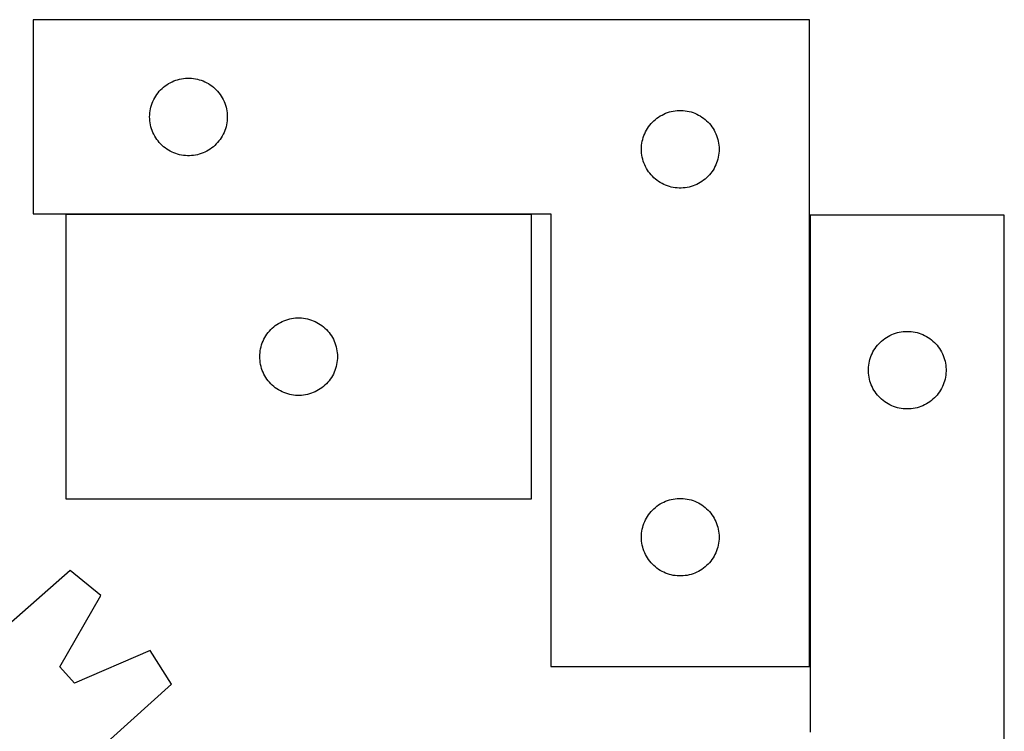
# Model space of a CAD drawing. Header units: millimetres. Extents: x 7 to 1493, y 10 to 2993.
# Tile 10 of 11: x 1113 to 1493, y 2334 to 2609. Entities that reach past the tile are written whole.
import ezdxf

# ---------------------------------------------------------------- set-up
doc = ezdxf.new("R2010")
doc.units = ezdxf.units.MM
doc.layers.add('COMMON', color=5, linetype='CONTINUOUS', true_color=0x0000ff)
doc.layers.add('CUT', color=7, linetype='CONTINUOUS', true_color=0x000000)

msp = doc.modelspace()

# ---------------------------------------------------------------- linework, layer by layer
at = {"layer": 'COMMON'}
for p, q in [((1413.251189, 2609.207491), (1118.198953, 2609.207491)), ((1310.756984, 2534.00749), (1130.756984, 2534.00749)), ((1418.298954, 2359.10749), (1418.298954, 2533.680239))]:
    msp.add_line(p, q, dxfattribs=at)
at = {"layer": 'CUT'}
for p, q in [((1418.198953, 2609.10749), (1118.198953, 2609.10749)), ((1118.198953, 2609.10749), (1118.198953, 2534.10749)), ((1418.198953, 2359.10749), (1418.198953, 2609.10749)), ((1168.009853, 2582.61577), (1168.590056, 2583.125696)), ((1168.590056, 2583.125696), (1169.195739, 2583.605078)), ((1169.195739, 2583.605078), (1169.825298, 2584.052645)), ((1169.825298, 2584.052645), (1170.477061, 2584.467209)), ((1170.477061, 2584.467209), (1171.149302, 2584.847672)), ((1171.149302, 2584.847672), (1171.840237, 2585.193023)), ((1171.840237, 2585.193023), (1172.548035, 2585.502349)), ((1172.548035, 2585.502349), (1173.270818, 2585.774828)), ((1173.270818, 2585.774828), (1174.006669, 2586.009738)), ((1174.006669, 2586.009738), (1174.753637, 2586.206455)), ((1174.753637, 2586.206455), (1175.509742, 2586.364459)), ((1175.509742, 2586.364459), (1176.272978, 2586.48333)), ((1176.272978, 2586.48333), (1177.041321, 2586.562752)), ((1177.041321, 2586.562752), (1177.812735, 2586.602517)), ((1177.812735, 2586.602517), (1178.585172, 2586.602517)), ((1178.585172, 2586.602517), (1179.356585, 2586.562752)), ((1179.356585, 2586.562752), (1180.124929, 2586.48333)), ((1180.124929, 2586.48333), (1180.888165, 2586.364459)), ((1180.888165, 2586.364459), (1181.644269, 2586.206455)), ((1181.644269, 2586.206455), (1182.391238, 2586.009738)), ((1182.391238, 2586.009738), (1183.127089, 2585.774828)), ((1183.127089, 2585.774828), (1183.849872, 2585.502349)), ((1183.849872, 2585.502349), (1184.557669, 2585.193023)), ((1184.557669, 2585.193023), (1185.248604, 2584.847672)), ((1185.248604, 2584.847672), (1185.920845, 2584.467209)), ((1185.920845, 2584.467209), (1186.572609, 2584.052645)), ((1186.572609, 2584.052645), (1187.202168, 2583.605078)), ((1187.202168, 2583.605078), (1187.807851, 2583.125696)), ((1187.807851, 2583.125696), (1188.388053, 2582.61577)), ((1165.144675, 2578.995711), (1165.54232, 2579.657932)), ((1165.54232, 2579.657932), (1165.973528, 2580.298806)), ((1165.973528, 2580.298806), (1166.437156, 2580.916632)), ((1166.437156, 2580.916632), (1166.931974, 2581.509771)), ((1166.931974, 2581.509771), (1167.456671, 2582.076652)), ((1167.456671, 2582.076652), (1168.009853, 2582.61577)), ((1188.388053, 2582.61577), (1188.941236, 2582.076652)), ((1188.941236, 2582.076652), (1189.465932, 2581.509771)), ((1189.465932, 2581.509771), (1189.96075, 2580.916632)), ((1189.96075, 2580.916632), (1190.424378, 2580.298806)), ((1190.424378, 2580.298806), (1190.855587, 2579.657932)), ((1190.855587, 2579.657932), (1191.253232, 2578.995711)), ((1163.516118, 2574.675771), (1163.693537, 2575.427556)), ((1163.693537, 2575.427556), (1163.909423, 2576.169212)), ((1163.909423, 2576.169212), (1164.163201, 2576.898771)), ((1164.163201, 2576.898771), (1164.4542, 2577.614298)), ((1164.4542, 2577.614298), (1164.781647, 2578.313896)), ((1164.781647, 2578.313896), (1165.144675, 2578.995711)), ((1191.253232, 2578.995711), (1191.61626, 2578.313896)), ((1191.61626, 2578.313896), (1191.943707, 2577.614298)), ((1191.943707, 2577.614298), (1192.234706, 2576.898771)), ((1192.234706, 2576.898771), (1192.488484, 2576.169212)), ((1192.488484, 2576.169212), (1192.704369, 2575.427556)), ((1192.704369, 2575.427556), (1192.881789, 2574.675771)), ((1163.198953, 2571.60749), (1163.218842, 2572.379671)), ((1163.218842, 2570.835308), (1163.198953, 2571.60749)), ((1163.218842, 2572.379671), (1163.278455, 2573.149804)), ((1163.278455, 2573.149804), (1163.377635, 2573.915848)), ((1163.377635, 2573.915848), (1163.516118, 2574.675771)), ((1192.881789, 2574.675771), (1193.020272, 2573.915848)), ((1193.020272, 2573.915848), (1193.119451, 2573.149804)), ((1193.119451, 2573.149804), (1193.179065, 2572.379671)), ((1193.179065, 2572.379671), (1193.198953, 2571.60749)), ((1193.198953, 2571.60749), (1193.179065, 2570.835308)), ((1359.825298, 2571.552645), (1360.477061, 2571.967209)), ((1360.477061, 2571.967209), (1361.149302, 2572.347672)), ((1361.149302, 2572.347672), (1361.840237, 2572.693023)), ((1361.840237, 2572.693023), (1362.548035, 2573.002349)), ((1362.548035, 2573.002349), (1363.270818, 2573.274828)), ((1363.270818, 2573.274828), (1364.006669, 2573.509738)), ((1364.006669, 2573.509738), (1364.753637, 2573.706455)), ((1364.753637, 2573.706455), (1365.509742, 2573.864459)), ((1365.509742, 2573.864459), (1366.272978, 2573.98333)), ((1366.272978, 2573.98333), (1367.041321, 2574.062752)), ((1367.041321, 2574.062752), (1367.812735, 2574.102517)), ((1367.812735, 2574.102517), (1368.585172, 2574.102517)), ((1368.585172, 2574.102517), (1369.356585, 2574.062752)), ((1369.356585, 2574.062752), (1370.124929, 2573.98333)), ((1370.124929, 2573.98333), (1370.888165, 2573.864459)), ((1370.888165, 2573.864459), (1371.644269, 2573.706455)), ((1371.644269, 2573.706455), (1372.391238, 2573.509738)), ((1372.391238, 2573.509738), (1373.127089, 2573.274828)), ((1373.127089, 2573.274828), (1373.849872, 2573.002349)), ((1373.849872, 2573.002349), (1374.557669, 2572.693023)), ((1374.557669, 2572.693023), (1375.248604, 2572.347672)), ((1375.248604, 2572.347672), (1375.920845, 2571.967209)), ((1375.920845, 2571.967209), (1376.572609, 2571.552645)), ((1163.278455, 2570.065175), (1163.218842, 2570.835308)), ((1163.377635, 2569.299131), (1163.278455, 2570.065175)), ((1163.516118, 2568.539209), (1163.377635, 2569.299131)), ((1163.693537, 2567.787423), (1163.516118, 2568.539209)), ((1163.909423, 2567.045767), (1163.693537, 2567.787423)), ((1192.704369, 2567.787423), (1192.488484, 2567.045767)), ((1192.881789, 2568.539209), (1192.704369, 2567.787423)), ((1193.020272, 2569.299131), (1192.881789, 2568.539209)), ((1193.119451, 2570.065175), (1193.020272, 2569.299131)), ((1193.179065, 2570.835308), (1193.119451, 2570.065175)), ((1355.54232, 2567.157932), (1355.973528, 2567.798806)), ((1355.973528, 2567.798806), (1356.437156, 2568.416632)), ((1356.437156, 2568.416632), (1356.931974, 2569.009771)), ((1356.931974, 2569.009771), (1357.456671, 2569.576652)), ((1357.456671, 2569.576652), (1358.009853, 2570.11577)), ((1358.009853, 2570.11577), (1358.590056, 2570.625696)), ((1358.590056, 2570.625696), (1359.195739, 2571.105078)), ((1359.195739, 2571.105078), (1359.825298, 2571.552645)), ((1376.572609, 2571.552645), (1377.202168, 2571.105078)), ((1377.202168, 2571.105078), (1377.807851, 2570.625696)), ((1377.807851, 2570.625696), (1378.388053, 2570.11577)), ((1378.388053, 2570.11577), (1378.941236, 2569.576652)), ((1378.941236, 2569.576652), (1379.465932, 2569.009771)), ((1379.465932, 2569.009771), (1379.96075, 2568.416632)), ((1379.96075, 2568.416632), (1380.424378, 2567.798806)), ((1380.424378, 2567.798806), (1380.855587, 2567.157932)), ((1164.163201, 2566.316208), (1163.909423, 2567.045767)), ((1164.4542, 2565.600681), (1164.163201, 2566.316208)), ((1164.781647, 2564.901083), (1164.4542, 2565.600681)), ((1165.144675, 2564.219269), (1164.781647, 2564.901083)), ((1165.54232, 2563.557047), (1165.144675, 2564.219269)), ((1191.253232, 2564.219269), (1190.855587, 2563.557047)), ((1191.61626, 2564.901083), (1191.253232, 2564.219269)), ((1191.943707, 2565.600681), (1191.61626, 2564.901083)), ((1192.234706, 2566.316208), (1191.943707, 2565.600681)), ((1192.488484, 2567.045767), (1192.234706, 2566.316208)), ((1353.909423, 2563.669212), (1354.163201, 2564.398771)), ((1354.163201, 2564.398771), (1354.4542, 2565.114298)), ((1354.4542, 2565.114298), (1354.781647, 2565.813896)), ((1354.781647, 2565.813896), (1355.144675, 2566.495711)), ((1355.144675, 2566.495711), (1355.54232, 2567.157932)), ((1380.855587, 2567.157932), (1381.253232, 2566.495711)), ((1381.253232, 2566.495711), (1381.61626, 2565.813896)), ((1381.61626, 2565.813896), (1381.943707, 2565.114298)), ((1381.943707, 2565.114298), (1382.234706, 2564.398771)), ((1382.234706, 2564.398771), (1382.488484, 2563.669212)), ((1165.973528, 2562.916173), (1165.54232, 2563.557047)), ((1166.437156, 2562.298347), (1165.973528, 2562.916173)), ((1166.931974, 2561.705208), (1166.437156, 2562.298347)), ((1167.456671, 2561.138327), (1166.931974, 2561.705208)), ((1168.009853, 2560.599209), (1167.456671, 2561.138327)), ((1168.590056, 2560.089283), (1168.009853, 2560.599209)), ((1188.388053, 2560.599209), (1187.807851, 2560.089283)), ((1188.941236, 2561.138327), (1188.388053, 2560.599209)), ((1189.465932, 2561.705208), (1188.941236, 2561.138327)), ((1189.96075, 2562.298347), (1189.465932, 2561.705208)), ((1190.424378, 2562.916173), (1189.96075, 2562.298347)), ((1190.855587, 2563.557047), (1190.424378, 2562.916173)), ((1353.218842, 2559.879671), (1353.278455, 2560.649804)), ((1353.278455, 2560.649804), (1353.377635, 2561.415848)), ((1353.377635, 2561.415848), (1353.516118, 2562.175771)), ((1353.516118, 2562.175771), (1353.693537, 2562.927556)), ((1353.693537, 2562.927556), (1353.909423, 2563.669212)), ((1382.488484, 2563.669212), (1382.704369, 2562.927556)), ((1382.704369, 2562.927556), (1382.881789, 2562.175771)), ((1382.881789, 2562.175771), (1383.020272, 2561.415848)), ((1383.020272, 2561.415848), (1383.119451, 2560.649804)), ((1383.119451, 2560.649804), (1383.179065, 2559.879671)), ((1169.195739, 2559.609901), (1168.590056, 2560.089283)), ((1169.825298, 2559.162334), (1169.195739, 2559.609901)), ((1170.477061, 2558.74777), (1169.825298, 2559.162334)), ((1171.149302, 2558.367308), (1170.477061, 2558.74777)), ((1171.840237, 2558.021956), (1171.149302, 2558.367308)), ((1172.548035, 2557.71263), (1171.840237, 2558.021956)), ((1173.270818, 2557.440151), (1172.548035, 2557.71263)), ((1174.006669, 2557.205241), (1173.270818, 2557.440151)), ((1174.753637, 2557.008524), (1174.006669, 2557.205241)), ((1175.509742, 2556.85052), (1174.753637, 2557.008524)), ((1176.272978, 2556.731649), (1175.509742, 2556.85052)), ((1177.041321, 2556.652227), (1176.272978, 2556.731649)), ((1177.812735, 2556.612463), (1177.041321, 2556.652227)), ((1178.585172, 2556.612463), (1177.812735, 2556.612463)), ((1179.356585, 2556.652227), (1178.585172, 2556.612463)), ((1180.124929, 2556.731649), (1179.356585, 2556.652227)), ((1180.888165, 2556.85052), (1180.124929, 2556.731649)), ((1181.644269, 2557.008524), (1180.888165, 2556.85052)), ((1182.391238, 2557.205241), (1181.644269, 2557.008524)), ((1183.127089, 2557.440151), (1182.391238, 2557.205241)), ((1183.849872, 2557.71263), (1183.127089, 2557.440151)), ((1184.557669, 2558.021956), (1183.849872, 2557.71263)), ((1185.248604, 2558.367308), (1184.557669, 2558.021956)), ((1185.920845, 2558.74777), (1185.248604, 2558.367308)), ((1186.572609, 2559.162334), (1185.920845, 2558.74777)), ((1187.202168, 2559.609901), (1186.572609, 2559.162334)), ((1187.807851, 2560.089283), (1187.202168, 2559.609901)), ((1353.198953, 2559.10749), (1353.218842, 2559.879671)), ((1353.218842, 2558.335308), (1353.198953, 2559.10749)), ((1353.278455, 2557.565175), (1353.218842, 2558.335308)), ((1353.377635, 2556.799131), (1353.278455, 2557.565175)), ((1353.516118, 2556.039209), (1353.377635, 2556.799131)), ((1383.020272, 2556.799131), (1382.881789, 2556.039209)), ((1383.119451, 2557.565175), (1383.020272, 2556.799131)), ((1383.179065, 2558.335308), (1383.119451, 2557.565175)), ((1383.179065, 2559.879671), (1383.198953, 2559.10749)), ((1383.198953, 2559.10749), (1383.179065, 2558.335308)), ((1353.693537, 2555.287423), (1353.516118, 2556.039209)), ((1353.909423, 2554.545767), (1353.693537, 2555.287423)), ((1354.163201, 2553.816208), (1353.909423, 2554.545767)), ((1354.4542, 2553.100681), (1354.163201, 2553.816208)), ((1354.781647, 2552.401083), (1354.4542, 2553.100681)), ((1381.943707, 2553.100681), (1381.61626, 2552.401083)), ((1382.234706, 2553.816208), (1381.943707, 2553.100681)), ((1382.488484, 2554.545767), (1382.234706, 2553.816208)), ((1382.704369, 2555.287423), (1382.488484, 2554.545767)), ((1382.881789, 2556.039209), (1382.704369, 2555.287423)), ((1355.144675, 2551.719269), (1354.781647, 2552.401083)), ((1355.54232, 2551.057047), (1355.144675, 2551.719269)), ((1355.973528, 2550.416173), (1355.54232, 2551.057047)), ((1356.437156, 2549.798347), (1355.973528, 2550.416173)), ((1356.931974, 2549.205208), (1356.437156, 2549.798347)), ((1357.456671, 2548.638327), (1356.931974, 2549.205208)), ((1379.465932, 2549.205208), (1378.941236, 2548.638327)), ((1379.96075, 2549.798347), (1379.465932, 2549.205208)), ((1380.424378, 2550.416173), (1379.96075, 2549.798347)), ((1380.855587, 2551.057047), (1380.424378, 2550.416173)), ((1381.253232, 2551.719269), (1380.855587, 2551.057047)), ((1381.61626, 2552.401083), (1381.253232, 2551.719269)), ((1358.009853, 2548.099209), (1357.456671, 2548.638327)), ((1358.590056, 2547.589283), (1358.009853, 2548.099209)), ((1359.195739, 2547.109901), (1358.590056, 2547.589283)), ((1359.825298, 2546.662334), (1359.195739, 2547.109901)), ((1360.477061, 2546.24777), (1359.825298, 2546.662334)), ((1361.149302, 2545.867308), (1360.477061, 2546.24777)), ((1361.840237, 2545.521956), (1361.149302, 2545.867308)), ((1362.548035, 2545.21263), (1361.840237, 2545.521956)), ((1363.270818, 2544.940151), (1362.548035, 2545.21263)), ((1364.006669, 2544.705241), (1363.270818, 2544.940151)), ((1373.127089, 2544.940151), (1372.391238, 2544.705241)), ((1373.849872, 2545.21263), (1373.127089, 2544.940151)), ((1374.557669, 2545.521956), (1373.849872, 2545.21263)), ((1375.248604, 2545.867308), (1374.557669, 2545.521956)), ((1375.920845, 2546.24777), (1375.248604, 2545.867308)), ((1376.572609, 2546.662334), (1375.920845, 2546.24777)), ((1377.202168, 2547.109901), (1376.572609, 2546.662334)), ((1377.807851, 2547.589283), (1377.202168, 2547.109901)), ((1378.388053, 2548.099209), (1377.807851, 2547.589283)), ((1378.941236, 2548.638327), (1378.388053, 2548.099209)), ((1364.753637, 2544.508524), (1364.006669, 2544.705241)), ((1365.509742, 2544.35052), (1364.753637, 2544.508524)), ((1366.272978, 2544.231649), (1365.509742, 2544.35052)), ((1367.041321, 2544.152227), (1366.272978, 2544.231649)), ((1367.812735, 2544.112463), (1367.041321, 2544.152227)), ((1368.585172, 2544.112463), (1367.812735, 2544.112463)), ((1369.356585, 2544.152227), (1368.585172, 2544.112463)), ((1370.124929, 2544.231649), (1369.356585, 2544.152227)), ((1370.888165, 2544.35052), (1370.124929, 2544.231649)), ((1371.644269, 2544.508524), (1370.888165, 2544.35052)), ((1372.391238, 2544.705241), (1371.644269, 2544.508524)), ((1118.198953, 2534.10749), (1318.198953, 2534.10749)), ((1310.756984, 2533.907489), (1130.756984, 2533.907489)), ((1130.756984, 2533.907489), (1130.756984, 2423.907489)), ((1310.756984, 2423.907489), (1310.756984, 2533.907489)), ((1318.198953, 2534.10749), (1318.198953, 2359.10749)), ((1493.398954, 2533.680239), (1418.398954, 2533.680239)), ((1418.398954, 2533.680239), (1418.398954, 2333.680239)), ((1493.398954, 2233.680239), (1493.398954, 2533.680239)), ((1212.383328, 2491.352644), (1213.035092, 2491.767208)), ((1213.035092, 2491.767208), (1213.707333, 2492.147671)), ((1213.707333, 2492.147671), (1214.398268, 2492.493022)), ((1214.398268, 2492.493022), (1215.106066, 2492.802348)), ((1215.106066, 2492.802348), (1215.828848, 2493.074827)), ((1215.828848, 2493.074827), (1216.5647, 2493.309737)), ((1216.5647, 2493.309737), (1217.311668, 2493.506454)), ((1217.311668, 2493.506454), (1218.067773, 2493.664458)), ((1218.067773, 2493.664458), (1218.831009, 2493.783329)), ((1218.831009, 2493.783329), (1219.599352, 2493.862751)), ((1219.599352, 2493.862751), (1220.370765, 2493.902516)), ((1220.370765, 2493.902516), (1221.143203, 2493.902516)), ((1221.143203, 2493.902516), (1221.914616, 2493.862751)), ((1221.914616, 2493.862751), (1222.682959, 2493.783329)), ((1222.682959, 2493.783329), (1223.446196, 2493.664458)), ((1223.446196, 2493.664458), (1224.2023, 2493.506454)), ((1224.2023, 2493.506454), (1224.949269, 2493.309737)), ((1224.949269, 2493.309737), (1225.68512, 2493.074827)), ((1225.68512, 2493.074827), (1226.407903, 2492.802348)), ((1226.407903, 2492.802348), (1227.1157, 2492.493022)), ((1227.1157, 2492.493022), (1227.806635, 2492.147671)), ((1227.806635, 2492.147671), (1228.478876, 2491.767208)), ((1228.478876, 2491.767208), (1229.13064, 2491.352644)), ((1208.531559, 2487.598805), (1208.995187, 2488.216631)), ((1208.995187, 2488.216631), (1209.490005, 2488.80977)), ((1209.490005, 2488.80977), (1210.014701, 2489.376651)), ((1210.014701, 2489.376651), (1210.567884, 2489.915769)), ((1210.567884, 2489.915769), (1211.148086, 2490.425695)), ((1211.148086, 2490.425695), (1211.75377, 2490.905077)), ((1211.75377, 2490.905077), (1212.383328, 2491.352644)), ((1229.13064, 2491.352644), (1229.760198, 2490.905077)), ((1229.760198, 2490.905077), (1230.365882, 2490.425695)), ((1230.365882, 2490.425695), (1230.946084, 2489.915769)), ((1230.946084, 2489.915769), (1231.499267, 2489.376651)), ((1231.499267, 2489.376651), (1232.023963, 2488.80977)), ((1232.023963, 2488.80977), (1232.518781, 2488.216631)), ((1232.518781, 2488.216631), (1232.982409, 2487.598805)), ((1450.607673, 2487.715991), (1451.337232, 2487.96977)), ((1451.337232, 2487.96977), (1452.078888, 2488.185655)), ((1452.078888, 2488.185655), (1452.830673, 2488.363074)), ((1452.830673, 2488.363074), (1453.590596, 2488.501557)), ((1453.590596, 2488.501557), (1454.356639, 2488.600737)), ((1454.356639, 2488.600737), (1455.126773, 2488.66035)), ((1455.126773, 2488.66035), (1455.898954, 2488.680239)), ((1455.898954, 2488.680239), (1456.671136, 2488.66035)), ((1456.671136, 2488.66035), (1457.441269, 2488.600737)), ((1457.441269, 2488.600737), (1458.207313, 2488.501557)), ((1458.207313, 2488.501557), (1458.967235, 2488.363074)), ((1458.967235, 2488.363074), (1459.719021, 2488.185655)), ((1459.719021, 2488.185655), (1460.460677, 2487.96977)), ((1460.460677, 2487.96977), (1461.190236, 2487.715991)), ((1206.467453, 2483.469211), (1206.721232, 2484.19877)), ((1206.721232, 2484.19877), (1207.012231, 2484.914297)), ((1207.012231, 2484.914297), (1207.339678, 2485.613895)), ((1207.339678, 2485.613895), (1207.702706, 2486.29571)), ((1207.702706, 2486.29571), (1208.100351, 2486.957931)), ((1208.100351, 2486.957931), (1208.531559, 2487.598805)), ((1232.982409, 2487.598805), (1233.413618, 2486.957931)), ((1233.413618, 2486.957931), (1233.811263, 2486.29571)), ((1233.811263, 2486.29571), (1234.17429, 2485.613895)), ((1234.17429, 2485.613895), (1234.501738, 2484.914297)), ((1234.501738, 2484.914297), (1234.792736, 2484.19877)), ((1234.792736, 2484.19877), (1235.046515, 2483.469211)), ((1444.890674, 2483.869339), (1445.429792, 2484.422522)), ((1445.429792, 2484.422522), (1445.996673, 2484.947218)), ((1445.996673, 2484.947218), (1446.589812, 2485.442036)), ((1446.589812, 2485.442036), (1447.207638, 2485.905664)), ((1447.207638, 2485.905664), (1447.848511, 2486.336872)), ((1447.848511, 2486.336872), (1448.510733, 2486.734517)), ((1448.510733, 2486.734517), (1449.192547, 2487.097545)), ((1449.192547, 2487.097545), (1449.892146, 2487.424992)), ((1449.892146, 2487.424992), (1450.607673, 2487.715991)), ((1461.190236, 2487.715991), (1461.905763, 2487.424992)), ((1461.905763, 2487.424992), (1462.605361, 2487.097545)), ((1462.605361, 2487.097545), (1463.287175, 2486.734517)), ((1463.287175, 2486.734517), (1463.949397, 2486.336872)), ((1463.949397, 2486.336872), (1464.590271, 2485.905664)), ((1464.590271, 2485.905664), (1465.208097, 2485.442036)), ((1465.208097, 2485.442036), (1465.801236, 2484.947218)), ((1465.801236, 2484.947218), (1466.368117, 2484.422522)), ((1466.368117, 2484.422522), (1466.907235, 2483.869339)), ((1205.776873, 2479.67967), (1205.836486, 2480.449803)), ((1205.836486, 2480.449803), (1205.935666, 2481.215847)), ((1205.935666, 2481.215847), (1206.074149, 2481.97577)), ((1206.074149, 2481.97577), (1206.251568, 2482.727555)), ((1206.251568, 2482.727555), (1206.467453, 2483.469211)), ((1235.046515, 2483.469211), (1235.2624, 2482.727555)), ((1235.2624, 2482.727555), (1235.439819, 2481.97577)), ((1235.439819, 2481.97577), (1235.578303, 2481.215847)), ((1235.578303, 2481.215847), (1235.677482, 2480.449803)), ((1235.677482, 2480.449803), (1235.737095, 2479.67967)), ((1442.31342, 2480.038955), (1442.658772, 2480.72989)), ((1442.658772, 2480.72989), (1443.039235, 2481.402131)), ((1443.039235, 2481.402131), (1443.453799, 2482.053895)), ((1443.453799, 2482.053895), (1443.901366, 2482.683453)), ((1443.901366, 2482.683453), (1444.380748, 2483.289136)), ((1444.380748, 2483.289136), (1444.890674, 2483.869339)), ((1466.907235, 2483.869339), (1467.417161, 2483.289136)), ((1467.417161, 2483.289136), (1467.896543, 2482.683453)), ((1467.896543, 2482.683453), (1468.34411, 2482.053895)), ((1468.34411, 2482.053895), (1468.758674, 2481.402131)), ((1468.758674, 2481.402131), (1469.139136, 2480.72989)), ((1469.139136, 2480.72989), (1469.484488, 2480.038955)), ((1205.756984, 2478.907489), (1205.776873, 2479.67967)), ((1205.776873, 2478.135307), (1205.756984, 2478.907489)), ((1205.836486, 2477.365174), (1205.776873, 2478.135307)), ((1205.935666, 2476.59913), (1205.836486, 2477.365174)), ((1206.074149, 2475.839208), (1205.935666, 2476.59913)), ((1235.578303, 2476.59913), (1235.439819, 2475.839208)), ((1235.677482, 2477.365174), (1235.578303, 2476.59913)), ((1235.737095, 2478.135307), (1235.677482, 2477.365174)), ((1235.737095, 2479.67967), (1235.756984, 2478.907489)), ((1235.756984, 2478.907489), (1235.737095, 2478.135307)), ((1441.141985, 2476.36945), (1441.299989, 2477.125555)), ((1441.299989, 2477.125555), (1441.496706, 2477.872523)), ((1441.496706, 2477.872523), (1441.731616, 2478.608375)), ((1441.731616, 2478.608375), (1442.004095, 2479.331157)), ((1442.004095, 2479.331157), (1442.31342, 2480.038955)), ((1469.484488, 2480.038955), (1469.793814, 2479.331157)), ((1469.793814, 2479.331157), (1470.066293, 2478.608375)), ((1470.066293, 2478.608375), (1470.301202, 2477.872523)), ((1470.301202, 2477.872523), (1470.49792, 2477.125555)), ((1470.49792, 2477.125555), (1470.655924, 2476.36945)), ((1206.251568, 2475.087422), (1206.074149, 2475.839208)), ((1206.467453, 2474.345766), (1206.251568, 2475.087422)), ((1206.721232, 2473.616207), (1206.467453, 2474.345766)), ((1207.012231, 2472.90068), (1206.721232, 2473.616207)), ((1207.339678, 2472.201082), (1207.012231, 2472.90068)), ((1234.501738, 2472.90068), (1234.17429, 2472.201082)), ((1234.792736, 2473.616207), (1234.501738, 2472.90068)), ((1235.046515, 2474.345766), (1234.792736, 2473.616207)), ((1235.2624, 2475.087422), (1235.046515, 2474.345766)), ((1235.439819, 2475.839208), (1235.2624, 2475.087422)), ((1440.903927, 2474.066458), (1440.943691, 2474.837871)), ((1440.903927, 2473.29402), (1440.903927, 2474.066458)), ((1440.943691, 2472.522607), (1440.903927, 2473.29402)), ((1440.943691, 2474.837871), (1441.023114, 2475.606214)), ((1441.023114, 2475.606214), (1441.141985, 2476.36945)), ((1470.655924, 2476.36945), (1470.774794, 2475.606214)), ((1470.774794, 2475.606214), (1470.854217, 2474.837871)), ((1470.854217, 2474.837871), (1470.893981, 2474.066458)), ((1470.893981, 2473.29402), (1470.854217, 2472.522607)), ((1470.893981, 2474.066458), (1470.893981, 2473.29402)), ((1207.702706, 2471.519268), (1207.339678, 2472.201082)), ((1208.100351, 2470.857046), (1207.702706, 2471.519268)), ((1208.531559, 2470.216172), (1208.100351, 2470.857046)), ((1208.995187, 2469.598346), (1208.531559, 2470.216172)), ((1209.490005, 2469.005207), (1208.995187, 2469.598346)), ((1210.014701, 2468.438326), (1209.490005, 2469.005207)), ((1232.023963, 2469.005207), (1231.499267, 2468.438326)), ((1232.518781, 2469.598346), (1232.023963, 2469.005207)), ((1232.982409, 2470.216172), (1232.518781, 2469.598346)), ((1233.413618, 2470.857046), (1232.982409, 2470.216172)), ((1233.811263, 2471.519268), (1233.413618, 2470.857046)), ((1234.17429, 2472.201082), (1233.811263, 2471.519268)), ((1441.023114, 2471.754263), (1440.943691, 2472.522607)), ((1441.141985, 2470.991027), (1441.023114, 2471.754263)), ((1441.299989, 2470.234923), (1441.141985, 2470.991027)), ((1441.496706, 2469.487954), (1441.299989, 2470.234923)), ((1441.731616, 2468.752103), (1441.496706, 2469.487954)), ((1470.301202, 2469.487954), (1470.066293, 2468.752103)), ((1470.49792, 2470.234923), (1470.301202, 2469.487954)), ((1470.655924, 2470.991027), (1470.49792, 2470.234923)), ((1470.774794, 2471.754263), (1470.655924, 2470.991027)), ((1470.854217, 2472.522607), (1470.774794, 2471.754263)), ((1210.567884, 2467.899208), (1210.014701, 2468.438326)), ((1211.148086, 2467.389282), (1210.567884, 2467.899208)), ((1211.75377, 2466.9099), (1211.148086, 2467.389282)), ((1212.383328, 2466.462333), (1211.75377, 2466.9099)), ((1213.035092, 2466.047769), (1212.383328, 2466.462333)), ((1213.707333, 2465.667307), (1213.035092, 2466.047769)), ((1214.398268, 2465.321955), (1213.707333, 2465.667307)), ((1215.106066, 2465.012629), (1214.398268, 2465.321955)), ((1227.1157, 2465.321955), (1226.407903, 2465.012629)), ((1227.806635, 2465.667307), (1227.1157, 2465.321955)), ((1228.478876, 2466.047769), (1227.806635, 2465.667307)), ((1229.13064, 2466.462333), (1228.478876, 2466.047769)), ((1229.760198, 2466.9099), (1229.13064, 2466.462333)), ((1230.365882, 2467.389282), (1229.760198, 2466.9099)), ((1230.946084, 2467.899208), (1230.365882, 2467.389282)), ((1231.499267, 2468.438326), (1230.946084, 2467.899208)), ((1442.004095, 2468.02932), (1441.731616, 2468.752103)), ((1442.31342, 2467.321523), (1442.004095, 2468.02932)), ((1442.658772, 2466.630588), (1442.31342, 2467.321523)), ((1443.039235, 2465.958347), (1442.658772, 2466.630588)), ((1443.453799, 2465.306583), (1443.039235, 2465.958347)), ((1443.901366, 2464.677025), (1443.453799, 2465.306583)), ((1468.34411, 2465.306583), (1467.896543, 2464.677025)), ((1468.758674, 2465.958347), (1468.34411, 2465.306583)), ((1469.139136, 2466.630588), (1468.758674, 2465.958347)), ((1469.484488, 2467.321523), (1469.139136, 2466.630588)), ((1469.793814, 2468.02932), (1469.484488, 2467.321523)), ((1470.066293, 2468.752103), (1469.793814, 2468.02932)), ((1215.828848, 2464.74015), (1215.106066, 2465.012629)), ((1216.5647, 2464.50524), (1215.828848, 2464.74015)), ((1217.311668, 2464.308523), (1216.5647, 2464.50524)), ((1218.067773, 2464.150519), (1217.311668, 2464.308523)), ((1218.831009, 2464.031648), (1218.067773, 2464.150519)), ((1219.599352, 2463.952226), (1218.831009, 2464.031648)), ((1220.370765, 2463.912462), (1219.599352, 2463.952226)), ((1221.143203, 2463.912462), (1220.370765, 2463.912462)), ((1221.914616, 2463.952226), (1221.143203, 2463.912462)), ((1222.682959, 2464.031648), (1221.914616, 2463.952226)), ((1223.446196, 2464.150519), (1222.682959, 2464.031648)), ((1224.2023, 2464.308523), (1223.446196, 2464.150519)), ((1224.949269, 2464.50524), (1224.2023, 2464.308523)), ((1225.68512, 2464.74015), (1224.949269, 2464.50524)), ((1226.407903, 2465.012629), (1225.68512, 2464.74015)), ((1444.380748, 2464.071341), (1443.901366, 2464.677025)), ((1444.890674, 2463.491139), (1444.380748, 2464.071341)), ((1445.429792, 2462.937956), (1444.890674, 2463.491139)), ((1445.996673, 2462.41326), (1445.429792, 2462.937956)), ((1446.589812, 2461.918442), (1445.996673, 2462.41326)), ((1447.207638, 2461.454814), (1446.589812, 2461.918442)), ((1447.848511, 2461.023605), (1447.207638, 2461.454814)), ((1464.590271, 2461.454814), (1463.949397, 2461.023605)), ((1465.208097, 2461.918442), (1464.590271, 2461.454814)), ((1465.801236, 2462.41326), (1465.208097, 2461.918442)), ((1466.368117, 2462.937956), (1465.801236, 2462.41326)), ((1466.907235, 2463.491139), (1466.368117, 2462.937956)), ((1467.417161, 2464.071341), (1466.907235, 2463.491139)), ((1467.896543, 2464.677025), (1467.417161, 2464.071341)), ((1448.510733, 2460.62596), (1447.848511, 2461.023605)), ((1449.192547, 2460.262933), (1448.510733, 2460.62596)), ((1449.892146, 2459.935485), (1449.192547, 2460.262933)), ((1450.607673, 2459.644487), (1449.892146, 2459.935485)), ((1451.337232, 2459.390708), (1450.607673, 2459.644487)), ((1452.078888, 2459.174823), (1451.337232, 2459.390708)), ((1452.830673, 2458.997404), (1452.078888, 2459.174823)), ((1453.590596, 2458.85892), (1452.830673, 2458.997404)), ((1454.356639, 2458.759741), (1453.590596, 2458.85892)), ((1455.126773, 2458.700127), (1454.356639, 2458.759741)), ((1455.898954, 2458.680239), (1455.126773, 2458.700127)), ((1456.671136, 2458.700127), (1455.898954, 2458.680239)), ((1457.441269, 2458.759741), (1456.671136, 2458.700127)), ((1458.207313, 2458.85892), (1457.441269, 2458.759741)), ((1458.967235, 2458.997404), (1458.207313, 2458.85892)), ((1459.719021, 2459.174823), (1458.967235, 2458.997404)), ((1460.460677, 2459.390708), (1459.719021, 2459.174823)), ((1461.190236, 2459.644487), (1460.460677, 2459.390708)), ((1461.905763, 2459.935485), (1461.190236, 2459.644487)), ((1462.605361, 2460.262933), (1461.905763, 2459.935485)), ((1463.287175, 2460.62596), (1462.605361, 2460.262933)), ((1463.949397, 2461.023605), (1463.287175, 2460.62596)), ((1130.756984, 2423.907489), (1310.756984, 2423.907489)), ((1362.548035, 2423.002349), (1363.270818, 2423.274828)), ((1363.270818, 2423.274828), (1364.006669, 2423.509738)), ((1364.006669, 2423.509738), (1364.753637, 2423.706455)), ((1364.753637, 2423.706455), (1365.509742, 2423.864459)), ((1365.509742, 2423.864459), (1366.272978, 2423.98333)), ((1366.272978, 2423.98333), (1367.041321, 2424.062752)), ((1367.041321, 2424.062752), (1367.812735, 2424.102517)), ((1367.812735, 2424.102517), (1368.585172, 2424.102517)), ((1368.585172, 2424.102517), (1369.356585, 2424.062752)), ((1369.356585, 2424.062752), (1370.124929, 2423.98333)), ((1370.124929, 2423.98333), (1370.888165, 2423.864459)), ((1370.888165, 2423.864459), (1371.644269, 2423.706455)), ((1371.644269, 2423.706455), (1372.391238, 2423.509738)), ((1372.391238, 2423.509738), (1373.127089, 2423.274828)), ((1373.127089, 2423.274828), (1373.849872, 2423.002349)), ((1356.931974, 2419.009771), (1357.456671, 2419.576652)), ((1357.456671, 2419.576652), (1358.009853, 2420.11577)), ((1358.009853, 2420.11577), (1358.590056, 2420.625696)), ((1358.590056, 2420.625696), (1359.195739, 2421.105078)), ((1359.195739, 2421.105078), (1359.825298, 2421.552645)), ((1359.825298, 2421.552645), (1360.477061, 2421.967209)), ((1360.477061, 2421.967209), (1361.149302, 2422.347672)), ((1361.149302, 2422.347672), (1361.840237, 2422.693023)), ((1361.840237, 2422.693023), (1362.548035, 2423.002349)), ((1373.849872, 2423.002349), (1374.557669, 2422.693023)), ((1374.557669, 2422.693023), (1375.248604, 2422.347672)), ((1375.248604, 2422.347672), (1375.920845, 2421.967209)), ((1375.920845, 2421.967209), (1376.572609, 2421.552645)), ((1376.572609, 2421.552645), (1377.202168, 2421.105078)), ((1377.202168, 2421.105078), (1377.807851, 2420.625696)), ((1377.807851, 2420.625696), (1378.388053, 2420.11577)), ((1378.388053, 2420.11577), (1378.941236, 2419.576652)), ((1378.941236, 2419.576652), (1379.465932, 2419.009771)), ((1354.4542, 2415.114298), (1354.781647, 2415.813896)), ((1354.781647, 2415.813896), (1355.144675, 2416.495711)), ((1355.144675, 2416.495711), (1355.54232, 2417.157932)), ((1355.54232, 2417.157932), (1355.973528, 2417.798806)), ((1355.973528, 2417.798806), (1356.437156, 2418.416632)), ((1356.437156, 2418.416632), (1356.931974, 2419.009771)), ((1379.465932, 2419.009771), (1379.96075, 2418.416632)), ((1379.96075, 2418.416632), (1380.424378, 2417.798806)), ((1380.424378, 2417.798806), (1380.855587, 2417.157932)), ((1380.855587, 2417.157932), (1381.253232, 2416.495711)), ((1381.253232, 2416.495711), (1381.61626, 2415.813896)), ((1381.61626, 2415.813896), (1381.943707, 2415.114298)), ((1353.377635, 2411.415848), (1353.516118, 2412.175771)), ((1353.516118, 2412.175771), (1353.693537, 2412.927556)), ((1353.693537, 2412.927556), (1353.909423, 2413.669212)), ((1353.909423, 2413.669212), (1354.163201, 2414.398771)), ((1354.163201, 2414.398771), (1354.4542, 2415.114298)), ((1381.943707, 2415.114298), (1382.234706, 2414.398771)), ((1382.234706, 2414.398771), (1382.488484, 2413.669212)), ((1382.488484, 2413.669212), (1382.704369, 2412.927556)), ((1382.704369, 2412.927556), (1382.881789, 2412.175771)), ((1382.881789, 2412.175771), (1383.020272, 2411.415848)), ((1353.198953, 2409.10749), (1353.218842, 2409.879671)), ((1353.218842, 2408.335308), (1353.198953, 2409.10749)), ((1353.218842, 2409.879671), (1353.278455, 2410.649804)), ((1353.278455, 2407.565175), (1353.218842, 2408.335308)), ((1353.278455, 2410.649804), (1353.377635, 2411.415848)), ((1383.020272, 2411.415848), (1383.119451, 2410.649804)), ((1383.119451, 2410.649804), (1383.179065, 2409.879671)), ((1383.179065, 2408.335308), (1383.119451, 2407.565175)), ((1383.179065, 2409.879671), (1383.198953, 2409.10749)), ((1383.198953, 2409.10749), (1383.179065, 2408.335308)), ((1353.377635, 2406.799131), (1353.278455, 2407.565175)), ((1353.516118, 2406.039209), (1353.377635, 2406.799131)), ((1353.693537, 2405.287423), (1353.516118, 2406.039209)), ((1353.909423, 2404.545767), (1353.693537, 2405.287423)), ((1354.163201, 2403.816208), (1353.909423, 2404.545767)), ((1382.488484, 2404.545767), (1382.234706, 2403.816208)), ((1382.704369, 2405.287423), (1382.488484, 2404.545767)), ((1382.881789, 2406.039209), (1382.704369, 2405.287423)), ((1383.020272, 2406.799131), (1382.881789, 2406.039209)), ((1383.119451, 2407.565175), (1383.020272, 2406.799131)), ((1354.4542, 2403.100681), (1354.163201, 2403.816208)), ((1354.781647, 2402.401083), (1354.4542, 2403.100681)), ((1355.144675, 2401.719269), (1354.781647, 2402.401083)), ((1355.54232, 2401.057047), (1355.144675, 2401.719269)), ((1355.973528, 2400.416173), (1355.54232, 2401.057047)), ((1356.437156, 2399.798347), (1355.973528, 2400.416173)), ((1380.424378, 2400.416173), (1379.96075, 2399.798347)), ((1380.855587, 2401.057047), (1380.424378, 2400.416173)), ((1381.253232, 2401.719269), (1380.855587, 2401.057047)), ((1381.61626, 2402.401083), (1381.253232, 2401.719269)), ((1381.943707, 2403.100681), (1381.61626, 2402.401083)), ((1382.234706, 2403.816208), (1381.943707, 2403.100681)), ((1356.931974, 2399.205208), (1356.437156, 2399.798347)), ((1357.456671, 2398.638327), (1356.931974, 2399.205208)), ((1358.009853, 2398.099209), (1357.456671, 2398.638327)), ((1358.590056, 2397.589283), (1358.009853, 2398.099209)), ((1359.195739, 2397.109901), (1358.590056, 2397.589283)), ((1359.825298, 2396.662334), (1359.195739, 2397.109901)), ((1360.477061, 2396.24777), (1359.825298, 2396.662334)), ((1376.572609, 2396.662334), (1375.920845, 2396.24777)), ((1377.202168, 2397.109901), (1376.572609, 2396.662334)), ((1377.807851, 2397.589283), (1377.202168, 2397.109901)), ((1378.388053, 2398.099209), (1377.807851, 2397.589283)), ((1378.941236, 2398.638327), (1378.388053, 2398.099209)), ((1379.465932, 2399.205208), (1378.941236, 2398.638327)), ((1379.96075, 2399.798347), (1379.465932, 2399.205208)), ((1132.429654, 2396.256649), (1108.616436, 2375.235103)), ((1144.345033, 2386.522467), (1132.429654, 2396.256649)), ((1361.149302, 2395.867308), (1360.477061, 2396.24777)), ((1361.840237, 2395.521956), (1361.149302, 2395.867308)), ((1362.548035, 2395.21263), (1361.840237, 2395.521956)), ((1363.270818, 2394.940151), (1362.548035, 2395.21263)), ((1364.006669, 2394.705241), (1363.270818, 2394.940151)), ((1364.753637, 2394.508524), (1364.006669, 2394.705241)), ((1365.509742, 2394.35052), (1364.753637, 2394.508524)), ((1366.272978, 2394.231649), (1365.509742, 2394.35052)), ((1367.041321, 2394.152227), (1366.272978, 2394.231649)), ((1367.812735, 2394.112463), (1367.041321, 2394.152227)), ((1368.585172, 2394.112463), (1367.812735, 2394.112463)), ((1369.356585, 2394.152227), (1368.585172, 2394.112463)), ((1370.124929, 2394.231649), (1369.356585, 2394.152227)), ((1370.888165, 2394.35052), (1370.124929, 2394.231649)), ((1371.644269, 2394.508524), (1370.888165, 2394.35052)), ((1372.391238, 2394.705241), (1371.644269, 2394.508524)), ((1373.127089, 2394.940151), (1372.391238, 2394.705241)), ((1373.849872, 2395.21263), (1373.127089, 2394.940151)), ((1374.557669, 2395.521956), (1373.849872, 2395.21263)), ((1375.248604, 2395.867308), (1374.557669, 2395.521956)), ((1375.920845, 2396.24777), (1375.248604, 2395.867308)), ((1128.496117, 2358.994543), (1144.345033, 2386.522467)), ((1163.349698, 2365.231893), (1134.205966, 2352.597904)), ((1171.673869, 2352.292081), (1163.349698, 2365.231893)), ((1134.205966, 2352.597904), (1128.496117, 2358.994543)), ((1318.198953, 2359.10749), (1418.198953, 2359.10749)), ((1148.094057, 2331.009054), (1171.673869, 2352.292081))]:
    msp.add_line(p, q, dxfattribs=at)

doc.saveas('drawing.dxf')
